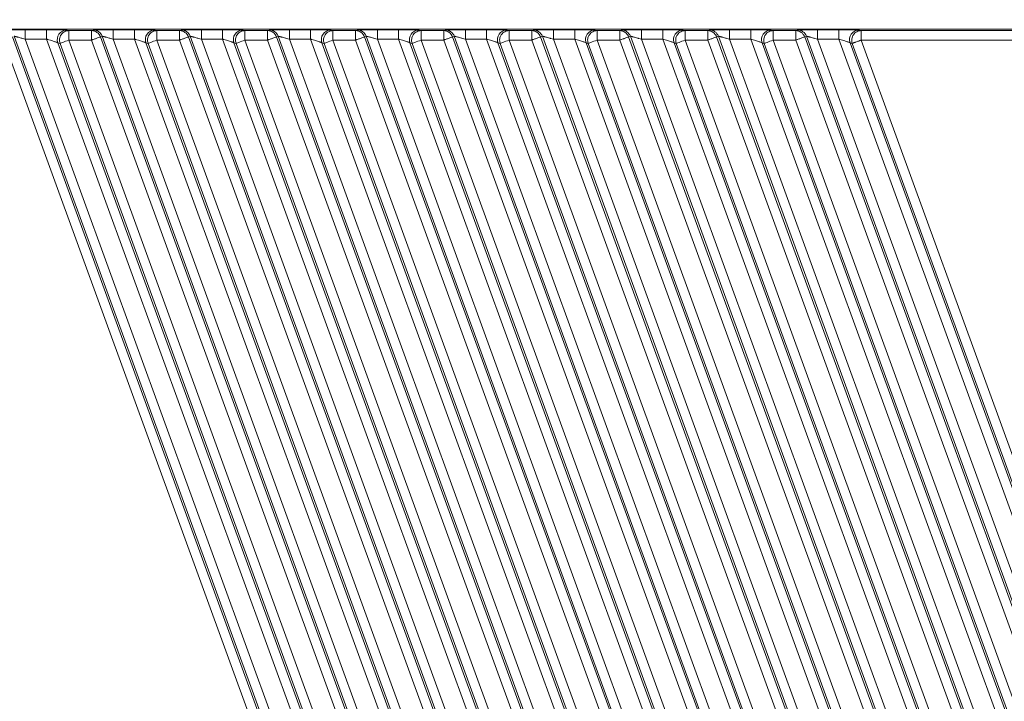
# Model space of a CAD drawing. Header units: millimetres. Extents: x 0 to 420, y 0 to 297.
# Tile 14 of 21: x 181 to 233, y 224 to 260. Entities that reach past the tile are written whole.
import ezdxf

# ---------------------------------------------------------------- set-up
doc = ezdxf.new("R2010")
doc.units = ezdxf.units.MM
doc.styles.add('黑体高度3mm', font='simhei.ttf', dxfattribs={"height": 3})
doc.dimstyles.new('黄色高度3mm', dxfattribs={"dimtxt": 3, "dimasz": 3, "dimexe": 0, "dimexo": 0, "dimtad": 1, "dimdec": 1, "dimtxsty": '黑体高度3mm', "dimcen": 2.5, "dimclrd": 2, "dimclre": 2, "dimclrt": 2, "dimadec": 0, "dimazin": 0, "dimtfac": 1, "dimtdec": 1, "dimtmove": 0, "dimatfit": 3, "dimfxl": 1, "dimarcsym": 0})

# ---------------------------------------------------------------- blocks, each defined once
blk = doc.blocks.new('*D3')
at = {"color": 2, "lineweight": -2, "transparency": 16777216}
for p, q in [((168.15, 257.355), (168.15, 272.468)), ((171.15, 272.468), (256.95, 272.468)), ((259.95, 257.355), (259.95, 272.468))]:
    blk.add_line(p, q, dxfattribs=at)
at = {"color": 2, "transparency": 16777216}
for points in [[(171.15, 272.968), (171.15, 271.968), (168.15, 272.468)], [(256.95, 272.968), (256.95, 271.968), (259.95, 272.468)]]:
    blk.add_solid(points, dxfattribs=at)
at = {"layer": 'Defpoints', "color": 0, "transparency": 16777216}
for p in [(259.95, 272.468), (168.15, 257.355), (259.95, 257.355)]:
    blk.add_point(p, dxfattribs=at)
at = {"color": 2, "transparency": 16777216, "insert": (214.05, 274.779), "char_height": 3, "attachment_point": 5, "style": '黑体高度3mm'}
blk.add_mtext('91,8', dxfattribs=at)

msp = doc.modelspace()

# ---------------------------------------------------------------- linework, layer by layer
at = {"color": 7, "linetype": 'Continuous', "lineweight": 18}
for p, q in [((259.45, 259.773), (168.718, 259.773)), ((181.405, 259.74), (182.523, 259.74)), ((181.405, 259.74), (181.405, 259.24)), ((182.523, 259.74), (182.523, 259.24)), ((186.049, 259.74), (187.168, 259.74)), ((186.049, 259.74), (186.049, 259.24)), ((187.168, 259.74), (187.168, 259.24)), ((190.694, 259.74), (191.812, 259.74)), ((190.694, 259.74), (190.694, 259.24)), ((191.812, 259.74), (191.812, 259.24)), ((195.338, 259.74), (196.456, 259.74)), ((195.338, 259.74), (195.338, 259.24)), ((196.456, 259.74), (196.456, 259.24)), ((199.982, 259.74), (201.101, 259.74)), ((199.982, 259.74), (199.982, 259.24)), ((201.101, 259.74), (201.101, 259.24)), ((204.627, 259.74), (205.745, 259.74)), ((204.627, 259.74), (204.627, 259.24)), ((205.745, 259.74), (205.745, 259.24)), ((209.271, 259.74), (210.39, 259.74)), ((209.271, 259.74), (209.271, 259.24)), ((210.39, 259.74), (210.39, 259.24)), ((213.916, 259.74), (215.034, 259.74)), ((213.916, 259.74), (213.916, 259.24)), ((215.034, 259.74), (215.034, 259.24)), ((218.56, 259.74), (219.679, 259.74)), ((218.56, 259.74), (218.56, 259.24)), ((219.679, 259.74), (219.679, 259.24)), ((223.205, 259.74), (224.323, 259.74)), ((223.205, 259.74), (223.205, 259.24)), ((224.323, 259.24), (224.323, 259.74)), ((180.726, 259.362), (203.063, 197.991)), ((203.178, 197.958), (180.817, 259.394)), ((181.405, 259.24), (203.778, 197.771)), ((181.405, 259.24), (182.523, 259.24)), ((204.896, 197.771), (182.523, 259.24)), ((183.592, 259.723), (183.707, 259.691)), ((183.707, 259.691), (183.707, 259.191)), ((183.707, 259.691), (184.901, 259.691)), ((184.901, 259.691), (184.992, 259.723)), ((184.901, 259.191), (184.901, 259.691)), ((185.37, 259.362), (185.462, 259.394)), ((185.37, 259.362), (207.707, 197.991)), ((207.822, 197.958), (185.462, 259.394)), ((186.049, 259.24), (208.422, 197.771)), ((186.049, 259.24), (187.168, 259.24)), ((209.54, 197.771), (187.168, 259.24)), ((188.236, 259.723), (188.351, 259.691)), ((188.351, 259.691), (189.545, 259.691)), ((188.351, 259.691), (188.351, 259.191)), ((189.545, 259.691), (189.637, 259.723)), ((189.545, 259.191), (189.545, 259.691)), ((190.014, 259.362), (190.106, 259.394)), ((190.014, 259.362), (212.352, 197.991)), ((212.467, 197.958), (190.106, 259.394)), ((190.694, 259.24), (213.066, 197.771)), ((190.694, 259.24), (191.812, 259.24)), ((214.185, 197.771), (191.812, 259.24)), ((192.881, 259.723), (192.996, 259.691)), ((192.996, 259.691), (192.996, 259.191)), ((192.996, 259.691), (194.19, 259.691)), ((194.19, 259.691), (194.281, 259.723)), ((194.19, 259.191), (194.19, 259.691)), ((194.659, 259.362), (194.75, 259.394)), ((194.659, 259.362), (216.996, 197.991)), ((217.111, 197.958), (194.75, 259.394)), ((195.338, 259.24), (217.711, 197.771)), ((195.338, 259.24), (196.456, 259.24)), ((218.829, 197.771), (196.456, 259.24)), ((197.525, 259.723), (197.64, 259.691)), ((197.64, 259.691), (198.834, 259.691)), ((197.64, 259.691), (197.64, 259.191)), ((198.834, 259.691), (198.926, 259.723)), ((198.834, 259.191), (198.834, 259.691)), ((199.303, 259.362), (199.395, 259.394)), ((199.303, 259.362), (221.641, 197.991)), ((221.756, 197.958), (199.395, 259.394)), ((199.982, 259.24), (222.355, 197.771)), ((199.982, 259.24), (201.101, 259.24)), ((223.474, 197.771), (201.101, 259.24)), ((202.17, 259.723), (202.285, 259.691)), ((202.285, 259.691), (203.479, 259.691)), ((202.285, 259.691), (202.285, 259.191)), ((203.479, 259.691), (203.57, 259.723)), ((203.479, 259.191), (203.479, 259.691)), ((203.948, 259.362), (204.039, 259.394)), ((203.948, 259.362), (226.285, 197.991)), ((226.4, 197.958), (204.039, 259.394)), ((204.627, 259.24), (227, 197.771)), ((204.627, 259.24), (205.745, 259.24)), ((228.118, 197.771), (205.745, 259.24)), ((206.814, 259.723), (206.929, 259.691)), ((206.929, 259.691), (208.123, 259.691)), ((206.929, 259.691), (206.929, 259.191)), ((208.123, 259.691), (208.215, 259.723)), ((208.123, 259.191), (208.123, 259.691)), ((208.592, 259.362), (208.684, 259.394)), ((208.592, 259.362), (230.93, 197.991)), ((231.045, 197.958), (208.684, 259.394)), ((209.271, 259.24), (231.644, 197.771)), ((209.271, 259.24), (210.39, 259.24)), ((232.763, 197.771), (210.39, 259.24)), ((211.459, 259.723), (211.574, 259.691)), ((211.574, 259.691), (212.768, 259.691)), ((211.574, 259.691), (211.574, 259.191)), ((212.768, 259.691), (212.859, 259.723)), ((212.768, 259.191), (212.768, 259.691)), ((213.237, 259.362), (213.328, 259.394)), ((213.237, 259.362), (235.574, 197.991)), ((235.689, 197.958), (213.328, 259.394)), ((213.916, 259.24), (236.289, 197.771)), ((213.916, 259.24), (215.034, 259.24)), ((237.407, 197.771), (215.034, 259.24)), ((216.103, 259.723), (216.218, 259.691)), ((216.218, 259.691), (217.412, 259.691)), ((216.218, 259.691), (216.218, 259.191)), ((217.412, 259.691), (217.504, 259.723)), ((217.412, 259.191), (217.412, 259.691)), ((217.881, 259.362), (217.973, 259.394)), ((217.881, 259.362), (240.219, 197.991)), ((240.334, 197.958), (217.973, 259.394)), ((218.56, 259.24), (240.933, 197.771)), ((218.56, 259.24), (219.679, 259.24)), ((242.052, 197.771), (219.679, 259.24)), ((220.747, 259.723), (220.863, 259.691)), ((220.863, 259.691), (222.056, 259.691)), ((220.863, 259.691), (220.863, 259.191)), ((222.056, 259.691), (222.148, 259.723)), ((222.056, 259.191), (222.056, 259.691)), ((222.526, 259.362), (222.617, 259.394)), ((222.526, 259.362), (244.863, 197.991)), ((244.978, 197.958), (222.617, 259.394)), ((223.205, 259.24), (245.578, 197.771)), ((224.323, 259.24), (223.205, 259.24)), ((246.696, 197.771), (224.323, 259.24)), ((225.392, 259.723), (225.507, 259.691)), ((225.507, 259.691), (259.45, 259.691)), ((225.507, 259.691), (225.507, 259.191)), ((180.256, 259.191), (202.594, 197.82)), ((183.123, 259.053), (183.238, 259.02)), ((183.123, 259.053), (205.484, 197.617)), ((205.575, 197.649), (183.238, 259.02)), ((206.044, 197.82), (183.707, 259.191)), ((183.707, 259.191), (184.901, 259.191)), ((184.901, 259.191), (207.238, 197.82)), ((187.767, 259.053), (187.882, 259.02)), ((187.767, 259.053), (210.128, 197.617)), ((210.22, 197.649), (187.882, 259.02)), ((188.351, 259.191), (189.545, 259.191)), ((210.689, 197.82), (188.351, 259.191)), ((189.545, 259.191), (211.883, 197.82)), ((192.412, 259.053), (192.527, 259.02)), ((192.412, 259.053), (214.772, 197.617)), ((214.864, 197.649), (192.527, 259.02)), ((192.996, 259.191), (194.19, 259.191)), ((215.333, 197.82), (192.996, 259.191)), ((194.19, 259.191), (216.527, 197.82)), ((197.056, 259.053), (197.171, 259.02)), ((197.056, 259.053), (219.417, 197.617)), ((219.508, 197.649), (197.171, 259.02)), ((219.978, 197.82), (197.64, 259.191)), ((197.64, 259.191), (198.834, 259.191)), ((198.834, 259.191), (221.172, 197.82)), ((201.7, 259.053), (201.816, 259.02)), ((201.7, 259.053), (224.061, 197.617)), ((224.153, 197.649), (201.816, 259.02)), ((202.285, 259.191), (203.479, 259.191)), ((224.622, 197.82), (202.285, 259.191)), ((203.479, 259.191), (225.816, 197.82)), ((206.345, 259.053), (206.46, 259.02)), ((206.345, 259.053), (228.706, 197.617)), ((228.797, 197.649), (206.46, 259.02)), ((206.929, 259.191), (208.123, 259.191)), ((229.267, 197.82), (206.929, 259.191)), ((208.123, 259.191), (230.46, 197.82)), ((210.989, 259.053), (211.104, 259.02)), ((210.989, 259.053), (233.35, 197.617)), ((233.442, 197.649), (211.104, 259.02)), ((233.911, 197.82), (211.574, 259.191)), ((211.574, 259.191), (212.768, 259.191)), ((212.768, 259.191), (235.105, 197.82)), ((215.634, 259.053), (215.749, 259.02)), ((215.634, 259.053), (237.995, 197.617)), ((238.086, 197.649), (215.749, 259.02)), ((216.218, 259.191), (217.412, 259.191)), ((238.555, 197.82), (216.218, 259.191)), ((217.412, 259.191), (239.749, 197.82)), ((220.278, 259.053), (220.393, 259.02)), ((220.278, 259.053), (242.639, 197.617)), ((242.731, 197.649), (220.393, 259.02)), ((220.863, 259.191), (222.056, 259.191)), ((243.2, 197.82), (220.863, 259.191)), ((222.056, 259.191), (244.394, 197.82)), ((224.923, 259.053), (225.038, 259.02)), ((224.923, 259.053), (247.284, 197.617)), ((247.375, 197.649), (225.038, 259.02)), ((247.844, 197.82), (225.507, 259.191)), ((225.507, 259.191), (259.45, 259.191))]:
    msp.add_line(p, q, dxfattribs=at)
for centre, start, end in [((183.593, 259.223), 90.1386, 199.9103), ((184.992, 259.224), 19.9763, 89.924), ((188.237, 259.223), 90.1386, 199.9103), ((189.636, 259.224), 19.9763, 89.924), ((192.882, 259.223), 90.1386, 199.9103), ((194.281, 259.224), 19.9763, 89.924), ((197.526, 259.223), 90.1386, 199.9103), ((198.925, 259.224), 19.9763, 89.924), ((202.171, 259.223), 90.1386, 199.9103), ((203.57, 259.224), 19.9763, 89.924), ((206.815, 259.223), 90.1386, 199.9103), ((208.214, 259.224), 19.9763, 89.924), ((211.46, 259.223), 90.1386, 199.9103), ((212.858, 259.224), 19.9763, 89.924), ((216.104, 259.223), 90.1386, 199.9103), ((217.503, 259.224), 19.9763, 89.924), ((220.749, 259.223), 90.1386, 199.9103), ((222.147, 259.224), 19.9763, 89.924), ((225.393, 259.223), 90.1386, 199.9103)]:
    msp.add_arc(centre, 0.5, start, end, dxfattribs=at)
for points, knots in [([(180.348, 259.723), (180.35, 259.724), (180.355, 259.725), (180.373, 259.727), (180.399, 259.728), (180.448, 259.73), (180.533, 259.733), (180.67, 259.735), (180.835, 259.737), (181.018, 259.739), (181.211, 259.74), (181.34, 259.74), (181.405, 259.74)], [0, 0, 0, 0, 0.05852, 0.116693, 0.175073, 0.234208, 0.361219, 0.490351, 0.620371, 0.752577, 0.875808, 1, 1, 1, 1]), ([(182.523, 259.74), (182.556, 259.74), (182.62, 259.74), (182.717, 259.74), (182.811, 259.739), (182.939, 259.739), (183.094, 259.737), (183.261, 259.735), (183.4, 259.733), (183.502, 259.73), (183.57, 259.727), (183.585, 259.725), (183.592, 259.723)], [0, 0, 0, 0, 0.062027, 0.123585, 0.185136, 0.247139, 0.378769, 0.509711, 0.638454, 0.766325, 0.883372, 1, 1, 1, 1]), ([(184.992, 259.723), (184.995, 259.724), (184.999, 259.725), (185.018, 259.727), (185.044, 259.728), (185.092, 259.73), (185.177, 259.733), (185.314, 259.735), (185.48, 259.737), (185.663, 259.739), (185.855, 259.74), (185.984, 259.74), (186.049, 259.74)], [0, 0, 0, 0, 0.05852, 0.116693, 0.175073, 0.234208, 0.361219, 0.490351, 0.620371, 0.752577, 0.875808, 1, 1, 1, 1]), ([(187.168, 259.74), (187.2, 259.74), (187.265, 259.74), (187.361, 259.74), (187.456, 259.739), (187.584, 259.739), (187.739, 259.737), (187.905, 259.735), (188.045, 259.733), (188.147, 259.73), (188.215, 259.727), (188.229, 259.725), (188.236, 259.723)], [0, 0, 0, 0, 0.0620269, 0.1235852, 0.1851357, 0.247139, 0.3787687, 0.5097112, 0.6384545, 0.7663246, 0.8833723, 1, 1, 1, 1]), ([(189.637, 259.723), (189.639, 259.724), (189.644, 259.725), (189.662, 259.727), (189.688, 259.728), (189.737, 259.73), (189.821, 259.733), (189.959, 259.735), (190.124, 259.737), (190.307, 259.739), (190.499, 259.74), (190.629, 259.74), (190.694, 259.74)], [0, 0, 0, 0, 0.0585204, 0.1166931, 0.1750726, 0.2342076, 0.3612192, 0.4903514, 0.6203708, 0.7525768, 0.8758076, 1, 1, 1, 1]), ([(191.812, 259.74), (191.844, 259.74), (191.909, 259.74), (192.005, 259.74), (192.1, 259.739), (192.228, 259.739), (192.383, 259.737), (192.55, 259.735), (192.689, 259.733), (192.791, 259.73), (192.859, 259.727), (192.874, 259.725), (192.881, 259.723)], [0, 0, 0, 0, 0.0620269, 0.1235852, 0.1851357, 0.247139, 0.3787687, 0.5097112, 0.6384545, 0.7663246, 0.8833723, 1, 1, 1, 1]), ([(194.281, 259.723), (194.284, 259.724), (194.288, 259.725), (194.306, 259.727), (194.333, 259.728), (194.381, 259.73), (194.466, 259.733), (194.603, 259.735), (194.769, 259.737), (194.952, 259.739), (195.144, 259.74), (195.273, 259.74), (195.338, 259.74)], [0, 0, 0, 0, 0.05852, 0.116693, 0.175073, 0.234208, 0.361219, 0.490351, 0.620371, 0.752577, 0.875808, 1, 1, 1, 1]), ([(196.456, 259.74), (196.489, 259.74), (196.554, 259.74), (196.65, 259.74), (196.745, 259.739), (196.872, 259.739), (197.028, 259.737), (197.194, 259.735), (197.334, 259.733), (197.436, 259.73), (197.504, 259.727), (197.518, 259.725), (197.525, 259.723)], [0, 0, 0, 0, 0.0620269, 0.1235852, 0.1851357, 0.247139, 0.3787687, 0.5097112, 0.6384545, 0.7663246, 0.8833723, 1, 1, 1, 1]), ([(198.926, 259.723), (198.928, 259.724), (198.933, 259.725), (198.951, 259.727), (198.977, 259.728), (199.026, 259.73), (199.11, 259.733), (199.248, 259.735), (199.413, 259.737), (199.596, 259.739), (199.788, 259.74), (199.918, 259.74), (199.982, 259.74)], [0, 0, 0, 0, 0.05852, 0.116693, 0.175073, 0.234208, 0.361219, 0.490351, 0.620371, 0.752577, 0.875808, 1, 1, 1, 1]), ([(201.101, 259.74), (201.133, 259.74), (201.198, 259.74), (201.294, 259.74), (201.389, 259.739), (201.517, 259.739), (201.672, 259.737), (201.839, 259.735), (201.978, 259.733), (202.08, 259.73), (202.148, 259.727), (202.163, 259.725), (202.17, 259.723)], [0, 0, 0, 0, 0.062027, 0.123585, 0.185136, 0.247139, 0.378769, 0.509711, 0.638454, 0.766325, 0.883372, 1, 1, 1, 1]), ([(203.57, 259.723), (203.573, 259.724), (203.577, 259.725), (203.595, 259.727), (203.622, 259.728), (203.67, 259.73), (203.755, 259.733), (203.892, 259.735), (204.057, 259.737), (204.241, 259.739), (204.433, 259.74), (204.562, 259.74), (204.627, 259.74)], [0, 0, 0, 0, 0.0585204, 0.1166931, 0.1750726, 0.2342076, 0.3612192, 0.4903514, 0.6203708, 0.7525768, 0.8758076, 1, 1, 1, 1]), ([(205.745, 259.74), (205.778, 259.74), (205.843, 259.74), (205.939, 259.74), (206.034, 259.739), (206.161, 259.739), (206.317, 259.737), (206.483, 259.735), (206.623, 259.733), (206.724, 259.73), (206.793, 259.727), (206.807, 259.725), (206.814, 259.723)], [0, 0, 0, 0, 0.0620269, 0.1235852, 0.1851357, 0.247139, 0.3787687, 0.5097112, 0.6384545, 0.7663246, 0.8833723, 1, 1, 1, 1]), ([(208.215, 259.723), (208.217, 259.724), (208.222, 259.725), (208.24, 259.727), (208.266, 259.728), (208.315, 259.73), (208.399, 259.733), (208.537, 259.735), (208.702, 259.737), (208.885, 259.739), (209.077, 259.74), (209.206, 259.74), (209.271, 259.74)], [0, 0, 0, 0, 0.05852, 0.116693, 0.175073, 0.234208, 0.361219, 0.490351, 0.620371, 0.752577, 0.875808, 1, 1, 1, 1]), ([(210.39, 259.74), (210.422, 259.74), (210.487, 259.74), (210.583, 259.74), (210.678, 259.739), (210.806, 259.739), (210.961, 259.737), (211.127, 259.735), (211.267, 259.733), (211.369, 259.73), (211.437, 259.727), (211.451, 259.725), (211.459, 259.723)], [0, 0, 0, 0, 0.062027, 0.123585, 0.185136, 0.247139, 0.378769, 0.509711, 0.638454, 0.766325, 0.883372, 1, 1, 1, 1]), ([(212.859, 259.723), (212.861, 259.724), (212.866, 259.725), (212.884, 259.727), (212.911, 259.728), (212.959, 259.73), (213.044, 259.733), (213.181, 259.735), (213.346, 259.737), (213.53, 259.739), (213.722, 259.74), (213.851, 259.74), (213.916, 259.74)], [0, 0, 0, 0, 0.05852, 0.116693, 0.175073, 0.234208, 0.361219, 0.490351, 0.620371, 0.752577, 0.875808, 1, 1, 1, 1]), ([(215.034, 259.74), (215.067, 259.74), (215.131, 259.74), (215.228, 259.74), (215.323, 259.739), (215.45, 259.739), (215.605, 259.737), (215.772, 259.735), (215.912, 259.733), (216.013, 259.73), (216.082, 259.727), (216.096, 259.725), (216.103, 259.723)], [0, 0, 0, 0, 0.0620269, 0.1235852, 0.1851357, 0.247139, 0.3787687, 0.5097112, 0.6384545, 0.7663246, 0.8833723, 1, 1, 1, 1]), ([(217.504, 259.723), (217.506, 259.724), (217.511, 259.725), (217.529, 259.727), (217.555, 259.728), (217.603, 259.73), (217.688, 259.733), (217.825, 259.735), (217.991, 259.737), (218.174, 259.739), (218.366, 259.74), (218.495, 259.74), (218.56, 259.74)], [0, 0, 0, 0, 0.05852, 0.116693, 0.175073, 0.234208, 0.361219, 0.490351, 0.620371, 0.752577, 0.875808, 1, 1, 1, 1]), ([(219.679, 259.74), (219.711, 259.74), (219.776, 259.74), (219.872, 259.74), (219.967, 259.739), (220.095, 259.739), (220.25, 259.737), (220.416, 259.735), (220.556, 259.733), (220.658, 259.73), (220.726, 259.727), (220.74, 259.725), (220.747, 259.723)], [0, 0, 0, 0, 0.062027, 0.123585, 0.185136, 0.247139, 0.378769, 0.509711, 0.638454, 0.766325, 0.883372, 1, 1, 1, 1]), ([(222.148, 259.723), (222.15, 259.724), (222.155, 259.725), (222.173, 259.727), (222.2, 259.728), (222.248, 259.73), (222.333, 259.733), (222.47, 259.735), (222.635, 259.737), (222.818, 259.739), (223.011, 259.74), (223.14, 259.74), (223.205, 259.74)], [0, 0, 0, 0, 0.05852, 0.116693, 0.175073, 0.234208, 0.361219, 0.490351, 0.620371, 0.752577, 0.875808, 1, 1, 1, 1]), ([(224.323, 259.74), (224.356, 259.74), (224.42, 259.74), (224.517, 259.74), (224.611, 259.739), (224.739, 259.739), (224.894, 259.737), (225.061, 259.735), (225.2, 259.733), (225.302, 259.73), (225.371, 259.727), (225.385, 259.725), (225.392, 259.723)], [0, 0, 0, 0, 0.062027, 0.123585, 0.185136, 0.247139, 0.378769, 0.509711, 0.638454, 0.766325, 0.883372, 1, 1, 1, 1]), ([(180.817, 259.394), (180.819, 259.394), (180.823, 259.395), (180.842, 259.391), (180.869, 259.385), (180.905, 259.377), (180.948, 259.366), (181.008, 259.351), (181.089, 259.33), (181.177, 259.305), (181.282, 259.275), (181.354, 259.255), (181.405, 259.24)], [0, 0, 0, 0, 0.076608, 0.152596, 0.228989, 0.306531, 0.38572, 0.466854, 0.598534, 0.736407, 0.813044, 1, 1, 1, 1]), ([(182.523, 259.24), (182.542, 259.235), (182.611, 259.214), (182.756, 259.172), (182.902, 259.127), (183.008, 259.093), (183.067, 259.074), (183.109, 259.059), (183.118, 259.055), (183.123, 259.053)], [0, 0, 0, 0, 0.06978, 0.251983, 0.531594, 0.653308, 0.771004, 0.885781, 1, 1, 1, 1]), ([(183.238, 259.02), (183.211, 259.096), (183.202, 259.177), (183.223, 259.336), (183.253, 259.412), (183.344, 259.543), (183.406, 259.598), (183.547, 259.671), (183.627, 259.691), (183.707, 259.691)], [0, 0, 0, 0, 0.25, 0.25, 0.5, 0.5, 0.75, 0.75, 1, 1, 1, 1]), ([(184.901, 259.691), (185.002, 259.691), (185.104, 259.659), (185.27, 259.542), (185.335, 259.458), (185.37, 259.362)], [0, 0, 0, 0, 0.5, 0.5, 1, 1, 1, 1]), ([(184.901, 259.191), (184.905, 259.193), (184.912, 259.195), (184.927, 259.201), (184.953, 259.21), (185.004, 259.229), (185.071, 259.253), (185.151, 259.282), (185.236, 259.313), (185.335, 259.349), (185.357, 259.357), (185.37, 259.362)], [0, 0, 0, 0, 0.015688, 0.031376, 0.062749, 0.125479, 0.250797, 0.355298, 0.501401, 0.697658, 1, 1, 1, 1]), ([(185.462, 259.394), (185.464, 259.394), (185.468, 259.395), (185.487, 259.391), (185.514, 259.385), (185.549, 259.377), (185.592, 259.366), (185.652, 259.351), (185.734, 259.33), (185.821, 259.305), (185.926, 259.275), (185.998, 259.255), (186.049, 259.24)], [0, 0, 0, 0, 0.0766082, 0.1525964, 0.2289892, 0.3065312, 0.3857197, 0.4668537, 0.5985339, 0.7364066, 0.8130436, 1, 1, 1, 1]), ([(187.168, 259.24), (187.187, 259.235), (187.256, 259.214), (187.4, 259.172), (187.547, 259.127), (187.653, 259.093), (187.711, 259.074), (187.753, 259.059), (187.762, 259.055), (187.767, 259.053)], [0, 0, 0, 0, 0.06978, 0.251983, 0.531594, 0.653308, 0.771004, 0.885781, 1, 1, 1, 1]), ([(187.882, 259.02), (187.855, 259.096), (187.846, 259.177), (187.867, 259.336), (187.897, 259.412), (187.989, 259.543), (188.05, 259.598), (188.192, 259.671), (188.272, 259.691), (188.351, 259.691)], [0, 0, 0, 0, 0.25, 0.25, 0.5, 0.5, 0.75, 0.75, 1, 1, 1, 1]), ([(189.545, 259.691), (189.647, 259.691), (189.748, 259.659), (189.915, 259.542), (189.98, 259.458), (190.014, 259.362)], [0, 0, 0, 0, 0.5, 0.5, 1, 1, 1, 1]), ([(189.545, 259.191), (189.549, 259.193), (189.556, 259.195), (189.571, 259.201), (189.597, 259.21), (189.649, 259.229), (189.716, 259.253), (189.796, 259.282), (189.88, 259.313), (189.979, 259.349), (190.001, 259.357), (190.014, 259.362)], [0, 0, 0, 0, 0.0156879, 0.0313758, 0.0627494, 0.1254789, 0.2507966, 0.3552981, 0.5014009, 0.6976578, 1, 1, 1, 1]), ([(190.106, 259.394), (190.108, 259.394), (190.112, 259.395), (190.131, 259.391), (190.158, 259.385), (190.194, 259.377), (190.237, 259.366), (190.297, 259.351), (190.378, 259.33), (190.465, 259.305), (190.571, 259.275), (190.643, 259.255), (190.694, 259.24)], [0, 0, 0, 0, 0.076608, 0.152596, 0.228989, 0.306531, 0.38572, 0.466854, 0.598534, 0.736407, 0.813044, 1, 1, 1, 1]), ([(191.812, 259.24), (191.831, 259.235), (191.9, 259.214), (192.045, 259.172), (192.191, 259.127), (192.297, 259.093), (192.356, 259.074), (192.398, 259.059), (192.407, 259.055), (192.412, 259.053)], [0, 0, 0, 0, 0.06978, 0.251983, 0.531594, 0.653308, 0.771004, 0.885781, 1, 1, 1, 1]), ([(192.527, 259.02), (192.499, 259.096), (192.491, 259.177), (192.512, 259.336), (192.541, 259.412), (192.633, 259.543), (192.695, 259.598), (192.836, 259.671), (192.916, 259.691), (192.996, 259.691)], [0, 0, 0, 0, 0.25, 0.25, 0.5, 0.5, 0.75, 0.75, 1, 1, 1, 1]), ([(194.19, 259.691), (194.291, 259.691), (194.393, 259.659), (194.559, 259.542), (194.624, 259.458), (194.659, 259.362)], [0, 0, 0, 0, 0.5, 0.5, 1, 1, 1, 1]), ([(194.19, 259.191), (194.193, 259.193), (194.201, 259.195), (194.216, 259.201), (194.242, 259.21), (194.293, 259.229), (194.36, 259.253), (194.44, 259.282), (194.525, 259.313), (194.624, 259.349), (194.646, 259.357), (194.659, 259.362)], [0, 0, 0, 0, 0.015688, 0.031376, 0.062749, 0.125479, 0.250797, 0.355298, 0.501401, 0.697658, 1, 1, 1, 1]), ([(194.75, 259.394), (194.753, 259.394), (194.757, 259.395), (194.775, 259.391), (194.803, 259.385), (194.838, 259.377), (194.881, 259.366), (194.941, 259.351), (195.023, 259.33), (195.11, 259.305), (195.215, 259.275), (195.287, 259.255), (195.338, 259.24)], [0, 0, 0, 0, 0.076608, 0.152596, 0.228989, 0.306531, 0.38572, 0.466854, 0.598534, 0.736407, 0.813044, 1, 1, 1, 1]), ([(196.456, 259.24), (196.476, 259.235), (196.545, 259.214), (196.689, 259.172), (196.836, 259.127), (196.942, 259.093), (197, 259.074), (197.042, 259.059), (197.051, 259.055), (197.056, 259.053)], [0, 0, 0, 0, 0.06978, 0.251983, 0.531594, 0.653308, 0.771004, 0.885781, 1, 1, 1, 1]), ([(197.171, 259.02), (197.144, 259.096), (197.135, 259.177), (197.156, 259.336), (197.186, 259.412), (197.278, 259.543), (197.339, 259.598), (197.481, 259.671), (197.56, 259.691), (197.64, 259.691)], [0, 0, 0, 0, 0.25, 0.25, 0.5, 0.5, 0.75, 0.75, 1, 1, 1, 1]), ([(198.834, 259.691), (198.936, 259.691), (199.037, 259.659), (199.204, 259.542), (199.269, 259.458), (199.303, 259.362)], [0, 0, 0, 0, 0.5, 0.5, 1, 1, 1, 1]), ([(198.834, 259.191), (198.838, 259.193), (198.845, 259.195), (198.86, 259.201), (198.886, 259.21), (198.938, 259.229), (199.005, 259.253), (199.085, 259.282), (199.169, 259.313), (199.268, 259.349), (199.29, 259.357), (199.303, 259.362)], [0, 0, 0, 0, 0.015688, 0.031376, 0.062749, 0.125479, 0.250797, 0.355298, 0.501401, 0.697658, 1, 1, 1, 1]), ([(199.395, 259.394), (199.397, 259.394), (199.401, 259.395), (199.42, 259.391), (199.447, 259.385), (199.483, 259.377), (199.526, 259.366), (199.586, 259.351), (199.667, 259.33), (199.754, 259.305), (199.86, 259.275), (199.932, 259.255), (199.982, 259.24)], [0, 0, 0, 0, 0.076608, 0.152596, 0.228989, 0.306531, 0.38572, 0.466854, 0.598534, 0.736407, 0.813044, 1, 1, 1, 1]), ([(201.101, 259.24), (201.12, 259.235), (201.189, 259.214), (201.333, 259.172), (201.48, 259.127), (201.586, 259.093), (201.645, 259.074), (201.686, 259.059), (201.696, 259.055), (201.7, 259.053)], [0, 0, 0, 0, 0.06978, 0.251983, 0.531594, 0.653308, 0.771004, 0.885781, 1, 1, 1, 1]), ([(201.816, 259.02), (201.788, 259.096), (201.78, 259.177), (201.801, 259.336), (201.83, 259.412), (201.922, 259.543), (201.984, 259.598), (202.125, 259.671), (202.205, 259.691), (202.285, 259.691)], [0, 0, 0, 0, 0.25, 0.25, 0.5, 0.5, 0.75, 0.75, 1, 1, 1, 1]), ([(203.479, 259.691), (203.58, 259.691), (203.682, 259.659), (203.848, 259.542), (203.913, 259.458), (203.948, 259.362)], [0, 0, 0, 0, 0.5, 0.5, 1, 1, 1, 1]), ([(203.479, 259.191), (203.482, 259.193), (203.49, 259.195), (203.505, 259.201), (203.531, 259.21), (203.582, 259.229), (203.649, 259.253), (203.729, 259.282), (203.814, 259.313), (203.912, 259.349), (203.934, 259.357), (203.948, 259.362)], [0, 0, 0, 0, 0.015688, 0.031376, 0.062749, 0.125479, 0.250797, 0.355298, 0.501401, 0.697658, 1, 1, 1, 1]), ([(204.039, 259.394), (204.041, 259.394), (204.046, 259.395), (204.064, 259.391), (204.091, 259.385), (204.127, 259.377), (204.17, 259.366), (204.23, 259.351), (204.311, 259.33), (204.399, 259.305), (204.504, 259.275), (204.576, 259.255), (204.627, 259.24)], [0, 0, 0, 0, 0.0766082, 0.1525964, 0.2289892, 0.3065312, 0.3857197, 0.4668537, 0.5985339, 0.7364066, 0.8130436, 1, 1, 1, 1]), ([(205.745, 259.24), (205.765, 259.235), (205.834, 259.214), (205.978, 259.172), (206.124, 259.127), (206.23, 259.093), (206.289, 259.074), (206.331, 259.059), (206.34, 259.055), (206.345, 259.053)], [0, 0, 0, 0, 0.0697796, 0.2519835, 0.5315941, 0.6533075, 0.7710043, 0.8857812, 1, 1, 1, 1]), ([(206.46, 259.02), (206.433, 259.096), (206.424, 259.177), (206.445, 259.336), (206.475, 259.412), (206.566, 259.543), (206.628, 259.598), (206.77, 259.671), (206.849, 259.691), (206.929, 259.691)], [0, 0, 0, 0, 0.25, 0.25, 0.5, 0.5, 0.75, 0.75, 1, 1, 1, 1]), ([(208.123, 259.691), (208.225, 259.691), (208.326, 259.659), (208.493, 259.542), (208.557, 259.458), (208.592, 259.362)], [0, 0, 0, 0, 0.5, 0.5, 1, 1, 1, 1]), ([(208.123, 259.191), (208.127, 259.193), (208.134, 259.195), (208.149, 259.201), (208.175, 259.21), (208.227, 259.229), (208.293, 259.253), (208.374, 259.282), (208.458, 259.313), (208.557, 259.349), (208.579, 259.357), (208.592, 259.362)], [0, 0, 0, 0, 0.015688, 0.031376, 0.062749, 0.125479, 0.250797, 0.355298, 0.501401, 0.697658, 1, 1, 1, 1]), ([(208.684, 259.394), (208.686, 259.394), (208.69, 259.395), (208.709, 259.391), (208.736, 259.385), (208.772, 259.377), (208.815, 259.366), (208.875, 259.351), (208.956, 259.33), (209.043, 259.305), (209.149, 259.275), (209.22, 259.255), (209.271, 259.24)], [0, 0, 0, 0, 0.076608, 0.152596, 0.228989, 0.306531, 0.38572, 0.466854, 0.598534, 0.736407, 0.813044, 1, 1, 1, 1]), ([(210.39, 259.24), (210.409, 259.235), (210.478, 259.214), (210.622, 259.172), (210.769, 259.127), (210.875, 259.093), (210.933, 259.074), (210.975, 259.059), (210.985, 259.055), (210.989, 259.053)], [0, 0, 0, 0, 0.06978, 0.251983, 0.531594, 0.653308, 0.771004, 0.885781, 1, 1, 1, 1]), ([(211.104, 259.02), (211.077, 259.096), (211.068, 259.177), (211.089, 259.336), (211.119, 259.412), (211.211, 259.543), (211.273, 259.598), (211.414, 259.671), (211.494, 259.691), (211.574, 259.691)], [0, 0, 0, 0, 0.25, 0.25, 0.5, 0.5, 0.75, 0.75, 1, 1, 1, 1]), ([(212.768, 259.691), (212.869, 259.691), (212.971, 259.659), (213.137, 259.542), (213.202, 259.458), (213.237, 259.362)], [0, 0, 0, 0, 0.5, 0.5, 1, 1, 1, 1]), ([(212.768, 259.191), (212.771, 259.193), (212.779, 259.195), (212.794, 259.201), (212.82, 259.21), (212.871, 259.229), (212.938, 259.253), (213.018, 259.282), (213.103, 259.313), (213.201, 259.349), (213.223, 259.357), (213.237, 259.362)], [0, 0, 0, 0, 0.015688, 0.031376, 0.062749, 0.125479, 0.250797, 0.355298, 0.501401, 0.697658, 1, 1, 1, 1]), ([(213.328, 259.394), (213.33, 259.394), (213.334, 259.395), (213.353, 259.391), (213.38, 259.385), (213.416, 259.377), (213.459, 259.366), (213.519, 259.351), (213.6, 259.33), (213.688, 259.305), (213.793, 259.275), (213.865, 259.255), (213.916, 259.24)], [0, 0, 0, 0, 0.0766082, 0.1525964, 0.2289891, 0.3065312, 0.3857197, 0.4668537, 0.5985339, 0.7364066, 0.8130436, 1, 1, 1, 1]), ([(215.034, 259.24), (215.053, 259.235), (215.123, 259.214), (215.267, 259.172), (215.413, 259.127), (215.519, 259.093), (215.578, 259.074), (215.62, 259.059), (215.629, 259.055), (215.634, 259.053)], [0, 0, 0, 0, 0.06978, 0.251983, 0.531594, 0.653308, 0.771004, 0.885781, 1, 1, 1, 1]), ([(215.749, 259.02), (215.722, 259.096), (215.713, 259.177), (215.734, 259.336), (215.764, 259.412), (215.855, 259.543), (215.917, 259.598), (216.059, 259.671), (216.138, 259.691), (216.218, 259.691)], [0, 0, 0, 0, 0.25, 0.25, 0.5, 0.5, 0.75, 0.75, 1, 1, 1, 1]), ([(217.412, 259.691), (217.514, 259.691), (217.615, 259.659), (217.782, 259.542), (217.846, 259.458), (217.881, 259.362)], [0, 0, 0, 0, 0.5, 0.5, 1, 1, 1, 1]), ([(217.412, 259.191), (217.416, 259.193), (217.423, 259.195), (217.438, 259.201), (217.464, 259.21), (217.515, 259.229), (217.582, 259.253), (217.663, 259.282), (217.747, 259.313), (217.846, 259.349), (217.868, 259.357), (217.881, 259.362)], [0, 0, 0, 0, 0.015688, 0.031376, 0.062749, 0.125479, 0.250797, 0.355298, 0.501401, 0.697658, 1, 1, 1, 1]), ([(217.973, 259.394), (217.975, 259.394), (217.979, 259.395), (217.998, 259.391), (218.025, 259.385), (218.06, 259.377), (218.104, 259.366), (218.164, 259.351), (218.245, 259.33), (218.332, 259.305), (218.438, 259.275), (218.509, 259.255), (218.56, 259.24)], [0, 0, 0, 0, 0.0766082, 0.1525964, 0.2289892, 0.3065312, 0.3857197, 0.4668537, 0.5985339, 0.7364066, 0.8130436, 1, 1, 1, 1]), ([(219.679, 259.24), (219.698, 259.235), (219.767, 259.214), (219.911, 259.172), (220.058, 259.127), (220.164, 259.093), (220.222, 259.074), (220.264, 259.059), (220.274, 259.055), (220.278, 259.053)], [0, 0, 0, 0, 0.06978, 0.251983, 0.531594, 0.653308, 0.771004, 0.885781, 1, 1, 1, 1]), ([(220.393, 259.02), (220.366, 259.096), (220.357, 259.177), (220.378, 259.336), (220.408, 259.412), (220.5, 259.543), (220.562, 259.598), (220.703, 259.671), (220.783, 259.691), (220.863, 259.691)], [0, 0, 0, 0, 0.25, 0.25, 0.5, 0.5, 0.75, 0.75, 1, 1, 1, 1]), ([(222.056, 259.691), (222.158, 259.691), (222.26, 259.659), (222.426, 259.542), (222.491, 259.458), (222.526, 259.362)], [0, 0, 0, 0, 0.5, 0.5, 1, 1, 1, 1]), ([(222.056, 259.191), (222.06, 259.193), (222.068, 259.195), (222.082, 259.201), (222.108, 259.21), (222.16, 259.229), (222.227, 259.253), (222.307, 259.282), (222.392, 259.313), (222.49, 259.349), (222.512, 259.357), (222.526, 259.362)], [0, 0, 0, 0, 0.0156879, 0.0313758, 0.0627494, 0.1254789, 0.2507966, 0.3552981, 0.5014009, 0.6976578, 1, 1, 1, 1]), ([(222.617, 259.394), (222.619, 259.394), (222.623, 259.395), (222.642, 259.391), (222.669, 259.385), (222.705, 259.377), (222.748, 259.366), (222.808, 259.351), (222.889, 259.33), (222.977, 259.305), (223.082, 259.275), (223.154, 259.255), (223.205, 259.24)], [0, 0, 0, 0, 0.076608, 0.152596, 0.228989, 0.306531, 0.38572, 0.466854, 0.598534, 0.736407, 0.813044, 1, 1, 1, 1]), ([(224.323, 259.24), (224.342, 259.235), (224.412, 259.214), (224.556, 259.172), (224.702, 259.127), (224.808, 259.093), (224.867, 259.074), (224.909, 259.059), (224.918, 259.055), (224.923, 259.053)], [0, 0, 0, 0, 0.06978, 0.251983, 0.531594, 0.653308, 0.771004, 0.885781, 1, 1, 1, 1]), ([(225.038, 259.02), (225.011, 259.096), (225.002, 259.177), (225.023, 259.336), (225.053, 259.412), (225.144, 259.543), (225.206, 259.598), (225.348, 259.671), (225.427, 259.691), (225.507, 259.691)], [0, 0, 0, 0, 0.25, 0.25, 0.5, 0.5, 0.75, 0.75, 1, 1, 1, 1]), ([(183.707, 259.191), (183.588, 259.148), (183.47, 259.105), (183.297, 259.042), (183.244, 259.023), (183.238, 259.02)], [0, 0, 0, 0, 0.5, 0.5, 1, 1, 1, 1]), ([(188.351, 259.191), (188.232, 259.148), (188.114, 259.105), (187.942, 259.042), (187.888, 259.023), (187.882, 259.02)], [0, 0, 0, 0, 0.5, 0.5, 1, 1, 1, 1]), ([(192.996, 259.191), (192.877, 259.148), (192.759, 259.105), (192.586, 259.042), (192.533, 259.023), (192.527, 259.02)], [0, 0, 0, 0, 0.5, 0.5, 1, 1, 1, 1]), ([(197.64, 259.191), (197.521, 259.148), (197.403, 259.105), (197.231, 259.042), (197.177, 259.023), (197.171, 259.02)], [0, 0, 0, 0, 0.5, 0.5, 1, 1, 1, 1]), ([(202.285, 259.191), (202.166, 259.148), (202.048, 259.105), (201.875, 259.042), (201.822, 259.023), (201.816, 259.02)], [0, 0, 0, 0, 0.5, 0.5, 1, 1, 1, 1]), ([(206.929, 259.191), (206.81, 259.148), (206.692, 259.105), (206.52, 259.042), (206.466, 259.023), (206.46, 259.02)], [0, 0, 0, 0, 0.5, 0.5, 1, 1, 1, 1]), ([(211.574, 259.191), (211.455, 259.148), (211.336, 259.105), (211.164, 259.042), (211.111, 259.023), (211.104, 259.02)], [0, 0, 0, 0, 0.5, 0.5, 1, 1, 1, 1]), ([(216.218, 259.191), (216.099, 259.148), (215.981, 259.105), (215.808, 259.042), (215.755, 259.023), (215.749, 259.02)], [0, 0, 0, 0, 0.5, 0.5, 1, 1, 1, 1]), ([(220.863, 259.191), (220.744, 259.148), (220.625, 259.105), (220.453, 259.042), (220.4, 259.023), (220.393, 259.02)], [0, 0, 0, 0, 0.5, 0.5, 1, 1, 1, 1]), ([(225.038, 259.02), (225.04, 259.021), (225.044, 259.023), (225.062, 259.029), (225.084, 259.037), (225.109, 259.046), (225.134, 259.056), (225.159, 259.065), (225.2, 259.08), (225.257, 259.1), (225.337, 259.129), (225.404, 259.154), (225.455, 259.172), (225.48, 259.182), (225.493, 259.186), (225.5, 259.189), (225.505, 259.19), (225.507, 259.191)], [0, 0, 0, 0, 0.097611, 0.186509, 0.266689, 0.338148, 0.400882, 0.454889, 0.500167, 0.646176, 0.749987, 0.874913, 0.937446, 0.968722, 0.981233, 0.990617, 1, 1, 1, 1])]:
    msp.add_open_spline(points, degree=3, knots=knots, dxfattribs=at)

# ---------------------------------------------------------------- dimensions: what is measured, and where the dimension line sits
at = {"color": 3}
dim = msp.add_linear_dim(base=(259.95, 272.468), p1=(168.15, 257.355), p2=(259.95, 257.355), dimstyle='黄色高度3mm', dxfattribs=at)
dim.commit()
dim.dimension.update_dxf_attribs({"geometry": '*D3', "text_midpoint": (214.05, 274.779)})

doc.saveas('drawing.dxf')
